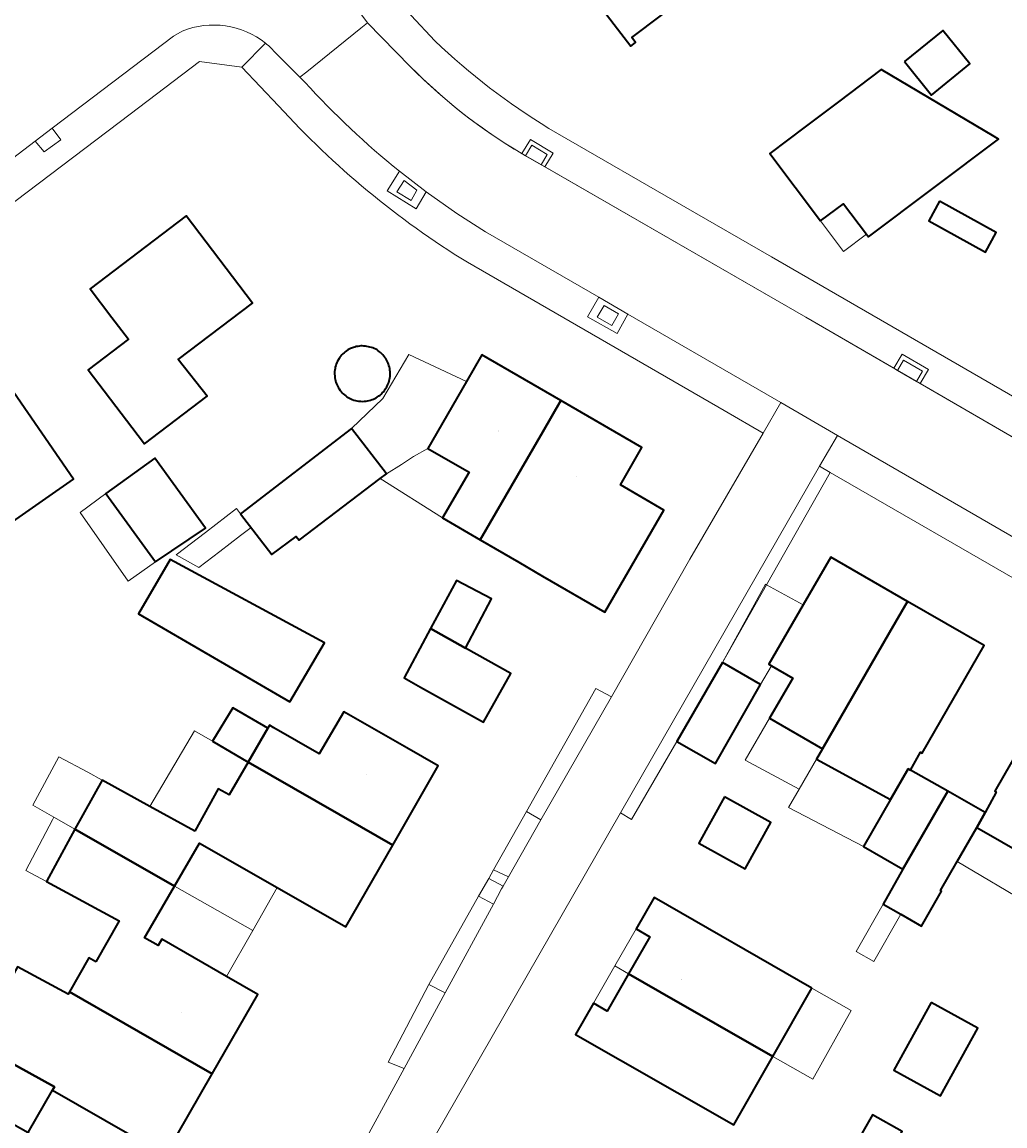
# Model space of a CAD drawing. Header units: metres. Extents: x 200176 to 205485, y 394066 to 399855.
# Tile 131 of 230: x 203538 to 203607, y 396984 to 397060. Entities that reach past the tile are written whole.
import ezdxf
from ezdxf.enums import TextEntityAlignment as Align

# ---------------------------------------------------------------- set-up
doc = ezdxf.new("R2010")
doc.units = ezdxf.units.M
for name, color, linetype, lineweight in [('B-WE-IE-MEUBILAIR_WEGMEUBILAIR-GV', 7, 'Continuous', 18), ('B-WE-OG-BEBOUWING-GV', 7, 'Continuous', 35), ('B-WE-OG-BEBOUWING-T18', 10, 'Continuous', 18), ('B-WE-OG-BEBOUWING_LUIFEL-GV', 7, 'Continuous', 18), ('B-WE-OG-TERREIN_ERF-GV', 7, 'Continuous', 18), ('B-WE-OG-WEG-GV', 7, 'Continuous', 18), ('B-WE-VH-GOOT-G', 170, 'Continuous', 18), ('B-WE-VH-VERHARDING_BETONSTRAATSTEEN-GV', 252, 'Continuous', 18), ('B-WE-VH-VERHARDING_FUNDERING_ZAND-GV', 7, 'Continuous', 18), ('B-WE-VH-VERHARDING_GRASBETONSTEEN-GV', 70, 'Continuous', 18), ('B-WE-VH-VERHARDING_TEGEL-GV', 252, 'Continuous', 18)]:
    doc.layers.add(name, color=color, linetype=linetype, lineweight=lineweight)
doc.styles.add('NLCS-ISO-M20-T18', font='NLCS-ISO.ttf', dxfattribs={"height": 0.036})

msp = doc.modelspace()

# ---------------------------------------------------------------- linework, layer by layer
at = {"layer": 'B-WE-IE-MEUBILAIR_WEGMEUBILAIR-GV', "flags": 128}
for points in [[(203539.198, 397051.985), (203539.815, 397051.235), (203540.978, 397052.076), (203540.373, 397052.875)], [(203573.28, 397050.961), (203574.36, 397050.34), (203574.785, 397051.043), (203573.719, 397051.691)], [(203565.725, 397048.561), (203564.826, 397049.253), (203564.333, 397048.458), (203565.318, 397047.857)], [(203579.726, 397039.986), (203578.727, 397040.564), (203578.259, 397039.742), (203579.271, 397039.167)], [(203599.128, 397036.039), (203600.443, 397035.282), (203600.873, 397035.997), (203599.549, 397036.764)]]:
    msp.add_lwpolyline(points, close=True, dxfattribs=at)
at = {"layer": 'B-WE-OG-BEBOUWING-GV', "flags": 128}
for points in [[(203584.383, 397072.632), (203584.075, 397073.036), (203579.184, 397069.306), (203579.429, 397068.984), (203575.13, 397065.709), (203580.589, 397058.589), (203580.903, 397058.835), (203580.65, 397059.173), (203584.877, 397062.39), (203584.077, 397063.449), (203588.714, 397066.953), (203589.377, 397066.145), (203591.586, 397067.75), (203593.885, 397064.676), (203598.624, 397068.296), (203596.324, 397071.36), (203598.058, 397072.682), (203593.053, 397079.244)], [(203599.608, 397057.506), (203601.492, 397055.187), (203604.163, 397057.356), (203602.279, 397059.676)], [(203605.837, 397052.305), (203597.995, 397056.967), (203595.013, 397054.721), (203592.703, 397052.981), (203590.245, 397051.13), (203593.784, 397046.43), (203595.381, 397047.633), (203596.971, 397045.523), (203597.117, 397045.329), (203606.141, 397052.124)], [(203602.043, 397047.803), (203601.293, 397046.44), (203605.238, 397044.269), (203605.988, 397045.631)], [(203545.902, 397032.107), (203546.789, 397030.937), (203551.153, 397034.249), (203549.12, 397036.811), (203554.283, 397040.728), (203549.689, 397046.782), (203543.008, 397041.712), (203544.519, 397039.721), (203545.668, 397038.207), (203542.88, 397036.091)], [(203563.83, 397036.166), (203563.807, 397036.271), (203563.78, 397036.375), (203563.746, 397036.477), (203563.722, 397036.539), (203563.661, 397036.674), (203563.611, 397036.769), (203563.555, 397036.861), (203563.494, 397036.95), (203563.429, 397037.036), (203563.359, 397037.118), (203563.284, 397037.196), (203563.196, 397037.279), (203563.123, 397037.34), (203563.037, 397037.405), (203562.948, 397037.465), (203562.855, 397037.519), (203562.759, 397037.567), (203562.655, 397037.61), (203562.561, 397037.642), (203562.459, 397037.669), (203562.355, 397037.691), (203562.249, 397037.708), (203562.143, 397037.721), (203562.035, 397037.732), (203561.927, 397037.74), (203561.823, 397037.748), (203561.721, 397037.732), (203561.615, 397037.714), (203561.51, 397037.694), (203561.406, 397037.67), (203561.303, 397037.642), (203561.178, 397037.599), (203561.104, 397037.568), (203561.008, 397037.52), (203560.915, 397037.467), (203560.825, 397037.407), (203560.739, 397037.342), (203560.656, 397037.273), (203560.577, 397037.198), (203560.501, 397037.118), (203560.432, 397037.039), (203560.367, 397036.954), (203560.307, 397036.865), (203560.201, 397036.68), (203560.157, 397036.583), (203560.117, 397036.483), (203560.083, 397036.382), (203560.051, 397036.262), (203560.032, 397036.174), (203560.016, 397036.068), (203560.005, 397035.961), (203560, 397035.797), (203560.008, 397035.641), (203560.021, 397035.534), (203560.04, 397035.429), (203560.065, 397035.325), (203560.092, 397035.232), (203560.132, 397035.121), (203560.173, 397035.022), (203560.22, 397034.926), (203560.273, 397034.833), (203560.32, 397034.758), (203560.392, 397034.655), (203560.459, 397034.572), (203560.531, 397034.492), (203560.607, 397034.416), (203560.698, 397034.336), (203560.771, 397034.278), (203560.858, 397034.216), (203560.949, 397034.159), (203561.043, 397034.107), (203561.139, 397034.06), (203561.231, 397034.022), (203561.339, 397033.984), (203561.442, 397033.954), (203561.547, 397033.93), (203561.652, 397033.911), (203561.759, 397033.899), (203561.824, 397033.894), (203561.973, 397033.891), (203562.08, 397033.897), (203562.186, 397033.908), (203562.295, 397033.926), (203562.396, 397033.948), (203562.5, 397033.977), (203562.601, 397034.011), (203562.701, 397034.052), (203562.798, 397034.097), (203562.893, 397034.148), (203562.958, 397034.188), (203563.073, 397034.266), (203563.158, 397034.332), (203563.239, 397034.403), (203563.316, 397034.479), (203563.389, 397034.558), (203563.458, 397034.641), (203563.521, 397034.729), (203563.633, 397034.912), (203563.681, 397035.009), (203563.724, 397035.108), (203563.761, 397035.209), (203563.792, 397035.312), (203563.818, 397035.417), (203563.837, 397035.523), (203563.851, 397035.63), (203563.858, 397035.721), (203563.86, 397035.845), (203563.856, 397035.952), (203563.846, 397036.059)], [(203575.719, 397033.943), (203570.235, 397037.115), (203569.165, 397035.265), (203566.479, 397030.62), (203569.347, 397028.966), (203567.49, 397025.79), (203570.116, 397024.275), (203574.466, 397031.78)], [(203534.516, 397023.362), (203539.925, 397027.136), (203541.862, 397028.488), (203536.449, 397036.286), (203529.382, 397031.381), (203528.288, 397032.958), (203527.763, 397033.714), (203520.944, 397028.983), (203522.391, 397026.944), (203525.302, 397022.845), (203527.481, 397024.352), (203530.403, 397020.322), (203531.958, 397020.122), (203534.21, 397021.661)], [(203570.116, 397024.275), (203572.806, 397022.722), (203574.45, 397021.736), (203578.778, 397019.234), (203582.883, 397026.333), (203579.862, 397028.08), (203581.364, 397030.678), (203575.719, 397033.943), (203574.466, 397031.78)], [(203553.47, 397026.069), (203555.639, 397023.242), (203557.337, 397024.502), (203557.528, 397024.249), (203563.167, 397028.533), (203563.597, 397028.859), (203561.166, 397032.009)], [(203547.551, 397022.725), (203551.034, 397025.084), (203547.504, 397029.953), (203544.089, 397027.498)], [(203556.888, 397013.009), (203559.297, 397017.109), (203548.576, 397022.909), (203546.373, 397019.112)], [(203593.911, 397009.736), (203598.577, 397017.824), (203599.826, 397019.989), (203594.498, 397023.063), (203593.242, 397020.902), (203592.565, 397019.738), (203590.178, 397015.628), (203590.369, 397015.517), (203591.852, 397014.655), (203590.217, 397011.869)], [(203566.667, 397018.094), (203569.102, 397016.734), (203570.904, 397020.153), (203568.472, 397021.435)], [(203600.024, 397008.262), (203600.721, 397009.502), (203600.836, 397009.435), (203605.153, 397016.916), (203599.826, 397019.989), (203598.577, 397017.824), (203593.911, 397009.736), (203593.502, 397009.029), (203598.637, 397006.218), (203599.862, 397008.354)], [(203566.667, 397018.094), (203564.833, 397014.667), (203565.98, 397014.027), (203570.346, 397011.59), (203572.24, 397014.983), (203569.102, 397016.734)], [(203586.958, 397015.738), (203583.795, 397010.255), (203586.475, 397008.709), (203589.608, 397014.209)], [(203614.188, 397008.821), (203615.437, 397010.987), (203610.082, 397014.075), (203608.833, 397011.909), (203605.88, 397006.789), (203605.985, 397006.729), (203605.223, 397005.306), (203604.634, 397004.28), (203609.842, 397001.282)], [(203551.514, 397010.259), (203553.987, 397008.822), (203555.356, 397011.179), (203552.916, 397012.597)], [(203564.04, 397003.049), (203567.193, 397008.563), (203565.023, 397009.804), (203560.631, 397012.315), (203558.931, 397009.389), (203555.779, 397011.2), (203555.472, 397011.378), (203555.356, 397011.179), (203553.987, 397008.822), (203561.873, 397004.294)], [(203550.281, 397004.014), (203547.169, 397005.732), (203543.837, 397007.57), (203541.951, 397004.152), (203548.873, 397000.184), (203550.611, 397003.175), (203556, 397000.095), (203560.787, 396997.358), (203564.04, 397003.049), (203561.873, 397004.294), (203553.987, 397008.822), (203552.676, 397006.538), (203551.898, 397006.951)], [(203599.506, 397001.38), (203602.624, 397006.784), (203600.024, 397008.262), (203599.862, 397008.354), (203598.637, 397006.218), (203596.758, 397002.944)], [(203602.624, 397006.784), (203599.506, 397001.38), (203598.117, 396998.939), (203599.355, 396998.235), (203600.8, 396997.412), (203602.189, 396999.853), (203602.118, 396999.894), (203603.266, 397001.896), (203604.634, 397004.28), (203605.223, 397005.306)], [(203587.089, 397006.399), (203585.318, 397003.18), (203588.54, 397001.407), (203590.311, 397004.626)], [(203543.413, 396994.928), (203542.912, 396995.21), (203541.573, 396992.848), (203549.324, 396988.388), (203551.491, 396987.141), (203554.665, 396992.653), (203552.498, 396993.901), (203547.985, 396996.5), (203547.742, 396996.071), (203546.796, 396996.608), (203548.873, 397000.184), (203541.951, 397004.152), (203539.979, 397000.511), (203545.021, 396997.781)], [(203593.161, 396993.107), (203582.202, 396999.394), (203580.958, 396997.226), (203581.912, 396996.679), (203580.432, 396994.098), (203582.601, 396992.854), (203590.457, 396988.35)], [(203551.491, 396987.141), (203549.324, 396988.388), (203541.573, 396992.848), (203541.474, 396992.674), (203537.953, 396994.588), (203536.514, 396991.979), (203535.019, 396989.268), (203540.532, 396986.247), (203540.401, 396986.02), (203545.773, 396982.926), (203548.244, 396981.503)], [(203590.457, 396988.35), (203582.601, 396992.854), (203580.432, 396994.098), (203578.947, 396991.508), (203577.991, 396992.052), (203576.751, 396989.874), (203579.873, 396988.096), (203587.76, 396983.605)], [(203601.453, 396992.109), (203598.866, 396987.408), (203602.117, 396985.619), (203604.704, 396990.32)], [(203538.706, 396983.076), (203540.401, 396986.02), (203540.532, 396986.247), (203535.019, 396989.268), (203534.749, 396989.416), (203533.017, 396986.256)], [(203597.859, 396980.351), (203599.447, 396983.133), (203597.392, 396984.306), (203595.807, 396981.529)]]:
    msp.add_lwpolyline(points, close=True, dxfattribs=at)
at = {"layer": 'B-WE-OG-BEBOUWING_LUIFEL-GV', "flags": 128}
for points in [[(203596.971, 397045.523), (203595.381, 397047.633), (203593.784, 397046.43), (203595.382, 397044.308)], [(203569.165, 397035.265), (203565.171, 397037.15), (203563.344, 397034.09), (203561.166, 397032.009), (203563.597, 397028.859), (203564.644, 397029.499), (203565.476, 397030.059), (203566.479, 397030.62)], [(203566.479, 397030.62), (203565.476, 397030.059), (203564.644, 397029.499), (203563.597, 397028.859), (203563.167, 397028.533), (203567.49, 397025.79), (203569.347, 397028.966)], [(203542.327, 397026.168), (203545.652, 397021.401), (203547.551, 397022.725), (203544.089, 397027.498)], [(203552.034, 397023.465), (203553.461, 397024.56), (203554.196, 397025.123), (203553.47, 397026.069), (203553.18, 397026.444), (203551.021, 397024.778), (203549, 397023.218), (203550.57, 397022.341)], [(203590.369, 397015.517), (203590.178, 397015.628), (203592.565, 397019.738), (203590.018, 397021.138), (203589.948, 397021.176), (203586.958, 397015.738), (203589.608, 397014.209)], [(203590.217, 397011.869), (203588.541, 397008.952), (203592.283, 397006.923), (203593.502, 397009.029), (203593.911, 397009.736)], [(203547.169, 397005.732), (203550.281, 397004.014), (203551.898, 397006.951), (203552.676, 397006.538), (203553.987, 397008.822), (203551.514, 397010.259), (203550.271, 397010.982)], [(203539.031, 397005.825), (203540.493, 397004.987), (203541.02, 397004.685), (203541.951, 397004.152), (203543.837, 397007.57), (203542.854, 397008.112), (203540.834, 397009.193)], [(203596.758, 397002.944), (203598.637, 397006.218), (203593.502, 397009.029), (203592.283, 397006.923), (203591.552, 397005.661)], [(203539.979, 397000.511), (203541.951, 397004.152), (203541.02, 397004.685), (203540.493, 397004.987), (203540.388, 397004.805), (203538.547, 397001.287)], [(203604.634, 397004.28), (203603.266, 397001.896), (203608.442, 396998.855), (203609.481, 397000.657), (203609.842, 397001.282)], [(203548.873, 397000.184), (203554.312, 396997.109), (203556, 397000.095), (203550.611, 397003.175)], [(203547.742, 396996.071), (203547.985, 396996.5), (203552.498, 396993.901), (203554.312, 396997.109), (203548.873, 397000.184), (203546.796, 396996.608)], [(203599.355, 396998.235), (203598.117, 396998.939), (203596.248, 396995.655), (203597.486, 396994.951)], [(203581.912, 396996.679), (203580.958, 396997.226), (203579.478, 396994.645), (203580.432, 396994.098)], [(203579.478, 396994.645), (203577.991, 396992.052), (203578.947, 396991.508), (203580.432, 396994.098)], [(203593.161, 396993.107), (203590.457, 396988.35), (203593.243, 396986.769), (203595.9, 396991.55)], [(203545.773, 396982.926), (203540.401, 396986.02), (203538.706, 396983.076), (203544.045, 396979.926)]]:
    msp.add_lwpolyline(points, close=True, dxfattribs=at)
at = {"layer": 'B-WE-OG-TERREIN_ERF-GV', "flags": 128}
for points in [[(203682.483, 397091.097), (203645.931, 397089.123), (203634.017, 397108.23), (203628.696, 397116.764), (203623.795, 397113.191), (203567.484, 397070.367), (203565.95, 397069.201), (203563.143, 397067.023), (203562.711, 397063.963), (203563.676, 397062.489), (203566.974, 397058.942)], [(203556.111, 397054.427), (203553.551, 397057.131), (203550.602, 397057.518), (203545.78, 397053.859), (203525.909, 397038.812), (203460.474, 396989.023), (203456.697, 396985.994)], [(203574.9, 397052.867), (203585.025, 397047.029), (203590.368, 397043.949), (203618.868, 397027.457), (203625.048, 397037.962), (203625.582, 397038.944), (203627.423, 397042.081), (203627.891, 397042.966), (203630.903, 397048.174), (203632.468, 397050.934), (203633.123, 397050.647), (203634.795, 397053.535), (203638.358, 397051.464), (203640.346, 397050.308), (203631.612, 397034.182), (203683.909, 397004.361)], [(203561.384, 396981.16), (203564.829, 396987.509), (203563.723, 396987.951), (203566.555, 396993.365), (203570.013, 396999.491), (203570.712, 397000.73), (203571.045, 397001.321), (203573.336, 397005.379), (203578.168, 397013.938), (203579.238, 397013.345), (203584.696, 397022.911), (203589.78, 397031.688), (203587.082, 397033.246), (203569.228, 397043.564)], [(203631.465, 396965.379), (203649.59, 396997.138), (203644.629, 397000), (203641.319, 397001.91), (203629.083, 397008.969), (203626.832, 397010.268), (203594.445, 397028.951), (203590.018, 397021.138), (203586.958, 397015.738), (203589.608, 397014.209), (203586.475, 397008.709), (203583.795, 397010.255)], [(203609.842, 397001.282), (203604.634, 397004.28), (203603.266, 397001.896), (203602.118, 396999.894), (203602.189, 396999.853), (203600.8, 396997.412), (203599.355, 396998.235), (203598.117, 396998.939), (203599.506, 397001.38), (203596.758, 397002.944), (203598.637, 397006.218), (203593.502, 397009.029), (203593.911, 397009.736), (203590.217, 397011.869), (203591.852, 397014.655), (203590.369, 397015.517), (203590.178, 397015.628), (203592.565, 397019.738), (203593.242, 397020.902), (203594.498, 397023.063), (203599.826, 397019.989), (203605.153, 397016.916), (203600.836, 397009.435), (203600.721, 397009.502), (203600.024, 397008.262), (203602.624, 397006.784), (203605.223, 397005.306), (203605.985, 397006.729), (203605.88, 397006.789), (203608.833, 397011.909)], [(203537.953, 396994.588), (203541.474, 396992.674), (203541.573, 396992.848), (203542.912, 396995.21), (203543.413, 396994.928), (203545.021, 396997.781), (203539.979, 397000.511), (203541.951, 397004.152), (203543.837, 397007.57), (203547.169, 397005.732), (203550.281, 397004.014), (203551.898, 397006.951), (203552.676, 397006.538), (203553.987, 397008.822), (203551.514, 397010.259), (203552.916, 397012.597), (203555.356, 397011.179), (203555.472, 397011.378), (203555.779, 397011.2), (203558.931, 397009.389), (203560.631, 397012.315), (203565.023, 397009.804), (203567.193, 397008.563), (203564.04, 397003.049), (203560.787, 396997.358), (203556, 397000.095), (203550.611, 397003.175), (203548.873, 397000.184), (203546.796, 396996.608), (203547.742, 396996.071), (203547.985, 396996.5), (203552.498, 396993.901), (203554.665, 396992.653), (203551.491, 396987.141), (203548.244, 396981.503)], [(203583.795, 397010.255), (203580.641, 397004.82), (203579.882, 397005.287), (203545.103, 396944.665)], [(203545.773, 396982.926), (203540.401, 396986.02), (203538.706, 396983.076)]]:
    msp.add_lwpolyline(points, dxfattribs=at)
for points in [[(203575.13, 397065.709), (203579.429, 397068.984), (203579.184, 397069.306), (203584.075, 397073.036), (203584.383, 397072.632), (203593.053, 397079.244), (203598.058, 397072.682), (203596.324, 397071.36), (203598.624, 397068.296), (203593.885, 397064.676), (203591.586, 397067.75), (203589.377, 397066.145), (203588.714, 397066.953), (203584.077, 397063.449), (203584.877, 397062.39), (203580.65, 397059.173), (203580.903, 397058.835), (203580.589, 397058.589)], [(203599.608, 397057.506), (203602.279, 397059.676), (203604.163, 397057.356), (203601.492, 397055.187)], [(203597.995, 397056.967), (203605.837, 397052.305), (203606.141, 397052.124), (203597.117, 397045.329), (203596.971, 397045.523), (203595.381, 397047.633), (203593.784, 397046.43), (203590.245, 397051.13), (203592.703, 397052.981), (203595.013, 397054.721)], [(203602.043, 397047.803), (203605.988, 397045.631), (203605.238, 397044.269), (203601.293, 397046.44)], [(203544.519, 397039.721), (203543.008, 397041.712), (203549.689, 397046.782), (203554.283, 397040.728), (203549.12, 397036.811), (203551.153, 397034.249), (203546.789, 397030.937), (203545.902, 397032.107), (203542.88, 397036.091), (203545.668, 397038.207)], [(203563.83, 397036.166), (203563.846, 397036.059), (203563.856, 397035.952), (203563.86, 397035.845), (203563.858, 397035.721), (203563.851, 397035.63), (203563.837, 397035.523), (203563.818, 397035.417), (203563.792, 397035.312), (203563.761, 397035.209), (203563.724, 397035.108), (203563.681, 397035.009), (203563.633, 397034.912), (203563.521, 397034.729), (203563.458, 397034.641), (203563.389, 397034.558), (203563.316, 397034.479), (203563.239, 397034.403), (203563.158, 397034.332), (203563.073, 397034.266), (203562.958, 397034.188), (203562.893, 397034.148), (203562.798, 397034.097), (203562.701, 397034.052), (203562.601, 397034.011), (203562.5, 397033.977), (203562.396, 397033.948), (203562.295, 397033.926), (203562.186, 397033.908), (203562.08, 397033.897), (203561.973, 397033.891), (203561.824, 397033.894), (203561.759, 397033.899), (203561.652, 397033.911), (203561.547, 397033.93), (203561.442, 397033.954), (203561.339, 397033.984), (203561.231, 397034.022), (203561.139, 397034.06), (203561.043, 397034.107), (203560.949, 397034.159), (203560.858, 397034.216), (203560.771, 397034.278), (203560.698, 397034.336), (203560.607, 397034.416), (203560.531, 397034.492), (203560.459, 397034.572), (203560.392, 397034.655), (203560.32, 397034.758), (203560.273, 397034.833), (203560.22, 397034.926), (203560.173, 397035.022), (203560.132, 397035.121), (203560.092, 397035.232), (203560.065, 397035.325), (203560.04, 397035.429), (203560.021, 397035.534), (203560.008, 397035.641), (203560, 397035.797), (203560.005, 397035.961), (203560.016, 397036.068), (203560.032, 397036.174), (203560.051, 397036.262), (203560.083, 397036.382), (203560.117, 397036.483), (203560.157, 397036.583), (203560.201, 397036.68), (203560.307, 397036.865), (203560.367, 397036.954), (203560.432, 397037.039), (203560.501, 397037.118), (203560.577, 397037.198), (203560.656, 397037.273), (203560.739, 397037.342), (203560.825, 397037.407), (203560.915, 397037.467), (203561.008, 397037.52), (203561.104, 397037.568), (203561.178, 397037.599), (203561.303, 397037.642), (203561.406, 397037.67), (203561.51, 397037.694), (203561.615, 397037.714), (203561.721, 397037.732), (203561.823, 397037.748), (203561.927, 397037.74), (203562.035, 397037.732), (203562.143, 397037.721), (203562.249, 397037.708), (203562.355, 397037.691), (203562.459, 397037.669), (203562.561, 397037.642), (203562.655, 397037.61), (203562.759, 397037.567), (203562.855, 397037.519), (203562.948, 397037.465), (203563.037, 397037.405), (203563.123, 397037.34), (203563.196, 397037.279), (203563.284, 397037.196), (203563.359, 397037.118), (203563.429, 397037.036), (203563.494, 397036.95), (203563.555, 397036.861), (203563.611, 397036.769), (203563.661, 397036.674), (203563.722, 397036.539), (203563.746, 397036.477), (203563.78, 397036.375), (203563.807, 397036.271)], [(203572.806, 397022.722), (203570.116, 397024.275), (203567.49, 397025.79), (203569.347, 397028.966), (203566.479, 397030.62), (203569.165, 397035.265), (203570.235, 397037.115), (203575.719, 397033.943), (203581.364, 397030.678), (203579.862, 397028.08), (203582.883, 397026.333), (203578.778, 397019.234), (203574.45, 397021.736)], [(203539.925, 397027.136), (203534.516, 397023.362), (203534.21, 397021.661), (203531.958, 397020.122), (203530.403, 397020.322), (203527.481, 397024.352), (203525.302, 397022.845), (203522.391, 397026.944), (203520.944, 397028.983), (203527.763, 397033.714), (203528.288, 397032.958), (203529.382, 397031.381), (203536.449, 397036.286), (203541.862, 397028.488)], [(203561.166, 397032.009), (203563.597, 397028.859), (203563.167, 397028.533), (203557.528, 397024.249), (203557.337, 397024.502), (203555.639, 397023.242), (203553.47, 397026.069)], [(203551.034, 397025.084), (203547.551, 397022.725), (203544.089, 397027.498), (203547.504, 397029.953)], [(203556.888, 397013.009), (203546.373, 397019.112), (203548.576, 397022.909), (203559.297, 397017.109)], [(203565.98, 397014.027), (203564.833, 397014.667), (203566.667, 397018.094), (203568.472, 397021.435), (203570.904, 397020.153), (203569.102, 397016.734), (203572.24, 397014.983), (203570.346, 397011.59)], [(203587.089, 397006.399), (203590.311, 397004.626), (203588.54, 397001.407), (203585.318, 397003.18)], [(203587.76, 396983.605), (203579.873, 396988.096), (203576.751, 396989.874), (203577.991, 396992.052), (203578.947, 396991.508), (203580.432, 396994.098), (203581.912, 396996.679), (203580.958, 396997.226), (203582.202, 396999.394), (203593.161, 396993.107), (203590.457, 396988.35)], [(203601.453, 396992.109), (203604.704, 396990.32), (203602.117, 396985.619), (203598.866, 396987.408)], [(203597.859, 396980.351), (203595.807, 396981.529), (203597.392, 396984.306), (203599.447, 396983.133)]]:
    msp.add_lwpolyline(points, close=True, dxfattribs=at)
at = {"layer": 'B-WE-OG-TERREIN_ERF-GV'}
for points in [[(203566.974, 397058.942, 0.052916), (203574.9, 397052.867)], [(203569.228, 397043.564, -0.070976), (203556.111, 397054.427)]]:
    msp.add_lwpolyline(points, format="xyb", dxfattribs=at)
at = {"layer": 'B-WE-OG-WEG-GV', "flags": 128}
for points in [[(203580.641, 397004.82), (203583.795, 397010.255), (203586.958, 397015.738), (203590.018, 397021.138), (203594.445, 397028.951), (203593.704, 397029.379), (203579.882, 397005.287)], [(203574.346, 397004.791), (203573.336, 397005.379), (203571.045, 397001.321), (203572.08, 397000.829)]]:
    msp.add_lwpolyline(points, close=True, dxfattribs=at)
at = {"layer": 'B-WE-VH-GOOT-G', "flags": 128}
for points in [[(203561.229, 397061.632), (203562.285, 397060.211)], [(203565.262, 397057.176), (203562.285, 397060.211)], [(203549.415, 397059.625), (203548.807, 397059.268)], [(203549.415, 397059.625), (203548.807, 397059.268)], [(203548.807, 397059.268), (203540.373, 397052.875), (203539.198, 397051.985), (203536.016, 397049.573)], [(203555.934, 397058.08), (203557.589, 397056.425)], [(203557.589, 397056.425), (203557.933, 397056.081)], [(203664.362, 396998.358), (203652.547, 397005.226), (203646.315, 397008.735), (203637.982, 397013.546), (203622.203, 397022.655), (203622.071, 397022.732), (203618.233, 397024.958), (203592.757, 397039.735), (203573.611, 397050.772)], [(203564.512, 397049.886), (203566.36, 397048.461), (203568.502, 397046.951), (203570.481, 397045.681), (203578.356, 397041.125), (203580.391, 397039.948), (203591.007, 397033.806)], [(203589.78, 397031.688), (203591.007, 397033.806)], [(203579.238, 397013.345), (203584.696, 397022.911), (203589.78, 397031.688)], [(203594.947, 397031.527), (203611.649, 397021.864), (203658.312, 396994.939)], [(203579.238, 397013.345), (203574.346, 397004.791)], [(203574.346, 397004.791), (203572.08, 397000.829)], [(203572.08, 397000.829), (203571.714, 397000.188)], [(203571.714, 397000.188), (203571.606, 397000), (203571.035, 396998.947)], [(203571.714, 397000.188), (203571.606, 397000), (203571.035, 396998.947)], [(203571.035, 396998.947), (203567.689, 396992.78)], [(203567.689, 396992.78), (203564.829, 396987.509)], [(203564.829, 396987.509), (203561.384, 396981.16), (203558.418, 396975.985)]]:
    msp.add_lwpolyline(points, dxfattribs=at)
at = {"layer": 'B-WE-VH-GOOT-G'}
for points in [[(203555.2, 397058.782, 0.271855), (203549.415, 397059.625)], [(203555.2, 397058.782, 0.271855), (203549.415, 397059.625)], [(203555.934, 397058.08, 0.044485), (203555.2, 397058.782)], [(203555.934, 397058.08, 0.044485), (203555.2, 397058.782)], [(203573.611, 397050.772, -0.070427), (203565.262, 397057.176)], [(203557.933, 397056.081, 0.039301), (203564.512, 397049.886)]]:
    msp.add_lwpolyline(points, format="xyb", dxfattribs=at)
at = {"layer": 'B-WE-VH-VERHARDING_BETONSTRAATSTEEN-GV', "flags": 128}
for points in [[(203566.974, 397058.942), (203563.676, 397062.489), (203562.711, 397063.963), (203560.669, 397062.314)], [(203555.934, 397058.08), (203557.589, 397056.425), (203558.059, 397056.804), (203561.817, 397059.834), (203562.285, 397060.211), (203561.229, 397061.632)], [(203561.229, 397061.632), (203562.285, 397060.211), (203565.262, 397057.176)], [(203565.262, 397057.176), (203562.285, 397060.211), (203561.817, 397059.834)], [(203533.994, 397055.835), (203532.53, 397054.478), (203532.423, 397054.396), (203532.781, 397053.915), (203535.658, 397050.054), (203536.016, 397049.573), (203539.198, 397051.985), (203540.373, 397052.875), (203548.807, 397059.268), (203549.415, 397059.625)], [(203549.415, 397059.625), (203548.807, 397059.268), (203540.373, 397052.875), (203540.978, 397052.076), (203539.815, 397051.235), (203539.198, 397051.985), (203536.016, 397049.573)], [(203561.817, 397059.834), (203558.059, 397056.804), (203557.589, 397056.425), (203557.933, 397056.081)], [(203456.697, 396985.994), (203460.474, 396989.023), (203525.909, 397038.812), (203545.78, 397053.859), (203550.602, 397057.518), (203553.551, 397057.131), (203555.2, 397058.782)], [(203555.2, 397058.782), (203553.551, 397057.131), (203556.111, 397054.427)], [(203557.933, 397056.081), (203557.589, 397056.425), (203555.934, 397058.08)], [(203590.368, 397043.949), (203585.025, 397047.029), (203574.9, 397052.867)], [(203573.02, 397051.112), (203573.618, 397052.103), (203575.196, 397051.144), (203574.62, 397050.19), (203592.757, 397039.735), (203598.868, 397036.19), (203599.441, 397037.174), (203601.288, 397036.103), (203600.7, 397035.128), (203618.233, 397024.958), (203619.488, 397027.098), (203618.868, 397027.457), (203590.368, 397043.949)], [(203664.362, 396998.358), (203652.547, 397005.226), (203646.315, 397008.735), (203637.982, 397013.546), (203622.203, 397022.655), (203622.071, 397022.732), (203618.233, 397024.958), (203600.7, 397035.128), (203600.443, 397035.282), (203599.128, 397036.039), (203598.868, 397036.19), (203592.757, 397039.735), (203574.62, 397050.19), (203574.36, 397050.34), (203573.28, 397050.961), (203573.02, 397051.112)], [(203569.228, 397043.564), (203587.082, 397033.246), (203589.78, 397031.688), (203591.007, 397033.806), (203580.391, 397039.948), (203579.649, 397038.612), (203577.589, 397039.778), (203578.356, 397041.125), (203570.481, 397045.681), (203568.502, 397046.951), (203566.36, 397048.461), (203565.681, 397047.285), (203563.663, 397048.515), (203564.512, 397049.886)], [(203564.512, 397049.886), (203566.36, 397048.461), (203568.502, 397046.951), (203570.481, 397045.681), (203578.356, 397041.125), (203580.391, 397039.948), (203591.007, 397033.806), (203594.947, 397031.527), (203611.649, 397021.864), (203658.312, 396994.939)], [(203545.103, 396944.665), (203579.882, 397005.287), (203593.704, 397029.379), (203594.947, 397031.527), (203591.007, 397033.806), (203589.78, 397031.688), (203584.696, 397022.911), (203579.238, 397013.345), (203574.346, 397004.791), (203572.08, 397000.829), (203571.714, 397000.188), (203571.606, 397000), (203571.035, 396998.947), (203567.689, 396992.78), (203564.829, 396987.509), (203561.384, 396981.16), (203558.418, 396975.985), (203556.508, 396972.654), (203542.406, 396948.053), (203539.748, 396945.51)], [(203658.312, 396994.939), (203611.649, 397021.864), (203594.947, 397031.527), (203593.704, 397029.379), (203594.445, 397028.951), (203626.832, 397010.268)]]:
    msp.add_lwpolyline(points, dxfattribs=at)
at = {"layer": 'B-WE-VH-VERHARDING_BETONSTRAATSTEEN-GV'}
for points in [[(203555.2, 397058.782, 0.271855), (203549.415, 397059.625)], [(203549.415, 397059.625, -0.271855), (203555.2, 397058.782)], [(203555.2, 397058.782, -0.044485), (203555.934, 397058.08)], [(203555.934, 397058.08, 0.044485), (203555.2, 397058.782)], [(203574.9, 397052.867, -0.052916), (203566.974, 397058.942)], [(203573.02, 397051.112, -0.065811), (203565.262, 397057.176)], [(203565.262, 397057.176, 0.065811), (203573.02, 397051.112)], [(203557.933, 397056.081, 0.039248), (203564.512, 397049.886)], [(203564.512, 397049.886, -0.039248), (203557.933, 397056.081)], [(203556.111, 397054.427, 0.070976), (203569.228, 397043.564)]]:
    msp.add_lwpolyline(points, format="xyb", dxfattribs=at)
at = {"layer": 'B-WE-VH-VERHARDING_BETONSTRAATSTEEN-GV', "flags": 128}
for points in [[(203578.168, 397013.938), (203573.336, 397005.379), (203574.346, 397004.791), (203579.238, 397013.345)], [(203563.723, 396987.951), (203564.829, 396987.509), (203567.689, 396992.78), (203566.555, 396993.365)]]:
    msp.add_lwpolyline(points, close=True, dxfattribs=at)
at = {"layer": 'B-WE-VH-VERHARDING_FUNDERING_ZAND-GV', "flags": 128}
for points in [[(203539.198, 397051.985), (203539.815, 397051.235), (203540.978, 397052.076), (203540.373, 397052.875)], [(203574.36, 397050.34), (203574.785, 397051.043), (203573.719, 397051.691), (203573.28, 397050.961)], [(203565.725, 397048.561), (203564.826, 397049.253), (203564.333, 397048.458), (203565.318, 397047.857)], [(203579.726, 397039.986), (203578.727, 397040.564), (203578.259, 397039.742), (203579.271, 397039.167)], [(203599.128, 397036.039), (203600.443, 397035.282), (203600.873, 397035.997), (203599.549, 397036.764)], [(203571.714, 397000.188), (203570.712, 397000.73), (203570.013, 396999.491), (203571.035, 396998.947), (203571.606, 397000)], [(203566.555, 396993.365), (203567.689, 396992.78), (203571.035, 396998.947), (203570.013, 396999.491)]]:
    msp.add_lwpolyline(points, close=True, dxfattribs=at)
at = {"layer": 'B-WE-VH-VERHARDING_GRASBETONSTEEN-GV', "flags": 128}
for points in [[(203573.28, 397050.961), (203573.719, 397051.691), (203574.785, 397051.043), (203574.36, 397050.34), (203574.62, 397050.19), (203575.196, 397051.144), (203573.618, 397052.103), (203573.02, 397051.112)], [(203566.36, 397048.461), (203564.512, 397049.886), (203563.663, 397048.515), (203565.681, 397047.285)], [(203565.725, 397048.561), (203565.318, 397047.857), (203564.333, 397048.458), (203564.826, 397049.253)], [(203578.356, 397041.125), (203577.589, 397039.778), (203579.649, 397038.612), (203580.391, 397039.948)], [(203579.726, 397039.986), (203579.271, 397039.167), (203578.259, 397039.742), (203578.727, 397040.564)], [(203599.128, 397036.039), (203599.549, 397036.764), (203600.873, 397035.997), (203600.443, 397035.282), (203600.7, 397035.128), (203601.288, 397036.103), (203599.441, 397037.174), (203598.868, 397036.19)]]:
    msp.add_lwpolyline(points, close=True, dxfattribs=at)
at = {"layer": 'B-WE-VH-VERHARDING_TEGEL-GV', "flags": 128}
msp.add_lwpolyline([(203572.08, 397000.829), (203571.045, 397001.321), (203570.712, 397000.73), (203571.714, 397000.188)], close=True, dxfattribs=at)

# ---------------------------------------------------------------- texts
at = {"layer": 'B-WE-OG-BEBOUWING-T18', "style": 'NLCS-ISO-M20-T18'}
for s, rotation, p in [('23', 37.2, (203549.046, 397041.273)), ('35', 329.9, (203571.405, 397031.818)), ('33', 329.9, (203576.796, 397028.699)), ('31', 330.1, (203595.55, 397017.838)), ('29', 330.1, (203600.706, 397014.864)), ('7', 330.3, (203562.237, 397007.953)), ('5', 330.3, (203558.897, 397002.111)), ('16', 330.1, (203584.115, 396993.685)), ('3', 330.1, (203549.341, 396991.423)), ('14', 330.2, (203582.766, 396990.127)), ('1', 330.1, (203546.549, 396986.574))]:
    msp.add_text(s, height=0.036, rotation=rotation, dxfattribs=at).set_placement(p, align=Align.MIDDLE)

doc.saveas('drawing.dxf')
